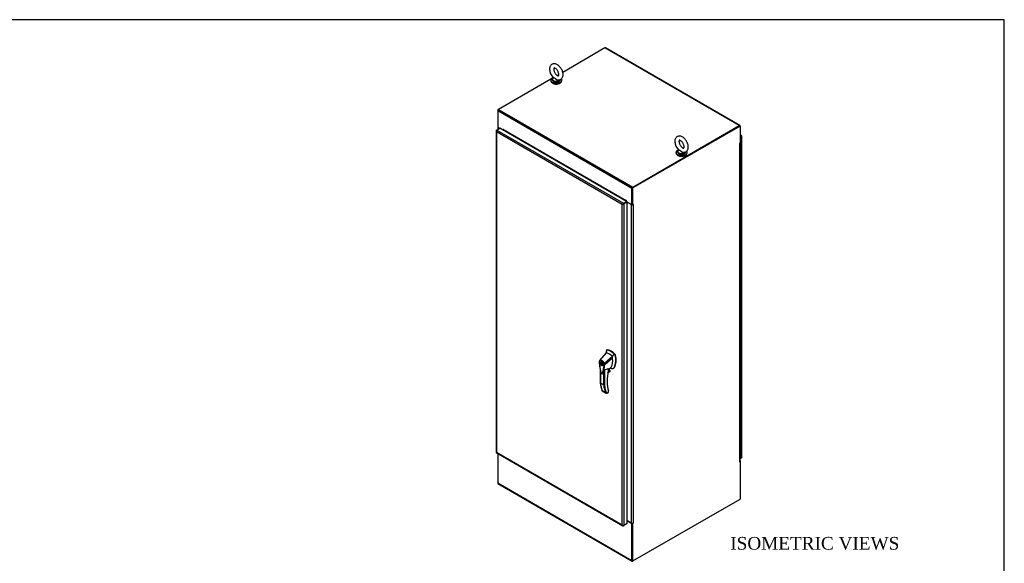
# Model space of a CAD drawing. Header units: inches. Extents: x 1 to 359, y -2 to 239.
# Tile 10 of 10: x 204 to 359, y 153 to 239. Entities that reach past the tile are written whole.
import ezdxf
from ezdxf.enums import TextEntityAlignment as Align

# ---------------------------------------------------------------- set-up
doc = ezdxf.new("R2010")
doc.units = ezdxf.units.IN
doc.header["$MEASUREMENT"] = 0
for name, color, linetype in [('COM54578-60', 7, 'Continuous'), ('COM71109-1', 7, 'Continuous'), ('COM71110-2', 7, 'Continuous'), ('COM71111-4', 7, 'Continuous'), ('COM71112-4', 7, 'Continuous'), ('Default', 7, 'Continuous'), ('HAN13066', 7, 'Continuous'), ('SCS00680', 7, 'Continuous'), ('WAF25362', 7, 'Continuous'), ('WAM254785', 7, 'Continuous')]:
    doc.layers.add(name, color=color, linetype=linetype)
doc.styles.add('SEACAD_Times_New_Roman', font='times.ttf')

# ---------------------------------------------------------------- blocks, each defined once
blk = doc.blocks.new('SE1')
at = {"layer": 'COM54578-60', "color": 7, "linetype": 'Continuous'}
for p, q in [((317.79, 219.27), (317.65, 219.35)), ((317.65, 219.3), (317.68, 219.29)), ((317.67, 219.28), (317.65, 219.27)), ((317.65, 219.23), (317.67, 219.22)), ((317.65, 219.23), (317.65, 219.21)), ((317.65, 219.21), (317.67, 219.2)), ((317.67, 219.2), (317.67, 219.22)), ((317.76, 219.27), (317.74, 219.28)), ((317.74, 219.22), (317.76, 219.23)), ((317.74, 219.22), (317.74, 219.2)), ((317.74, 219.2), (317.76, 219.21)), ((317.76, 219.21), (317.76, 219.23)), ((317.78, 219.23), (317.78, 219.25)), ((317.82, 218.41), (317.82, 219.22)), ((317.82, 217.59), (317.82, 218.41)), ((317.65, 218.34), (317.7, 218.34)), ((317.65, 217.52), (317.7, 217.52)), ((317.7, 217.52), (317.7, 218.34)), ((317.82, 216.78), (317.82, 217.59)), ((317.65, 216.71), (317.7, 216.71)), ((317.65, 215.89), (317.7, 215.89)), ((317.7, 215.89), (317.7, 216.71)), ((317.82, 215.96), (317.82, 216.78)), ((317.82, 215.14), (317.82, 215.96)), ((317.65, 215.07), (317.7, 215.07)), ((317.65, 214.26), (317.7, 214.26)), ((317.7, 214.26), (317.7, 215.07)), ((317.82, 214.33), (317.82, 215.14)), ((317.82, 213.51), (317.82, 214.33)), ((317.65, 213.44), (317.7, 213.44)), ((317.65, 212.63), (317.7, 212.63)), ((317.7, 212.63), (317.7, 213.44)), ((317.82, 212.69), (317.82, 213.51)), ((317.82, 211.88), (317.82, 212.69)), ((317.65, 211.81), (317.7, 211.81)), ((317.65, 210.99), (317.7, 210.99)), ((317.7, 210.99), (317.7, 211.81)), ((317.82, 211.06), (317.82, 211.88)), ((317.82, 210.24), (317.82, 211.06)), ((317.65, 210.18), (317.7, 210.18)), ((317.65, 209.36), (317.7, 209.36)), ((317.7, 209.36), (317.7, 210.18)), ((317.82, 209.43), (317.82, 210.24)), ((317.82, 208.61), (317.82, 209.43)), ((317.65, 208.54), (317.7, 208.54)), ((317.65, 207.73), (317.7, 207.73)), ((317.7, 207.73), (317.7, 208.54)), ((317.82, 207.79), (317.82, 208.61)), ((317.82, 206.98), (317.82, 207.79)), ((317.65, 206.91), (317.7, 206.91)), ((317.65, 206.09), (317.7, 206.09)), ((317.7, 206.09), (317.7, 206.91)), ((317.82, 206.16), (317.82, 206.98)), ((317.82, 205.34), (317.82, 206.16)), ((317.65, 205.28), (317.7, 205.28)), ((317.7, 204.46), (317.7, 205.28)), ((317.82, 204.53), (317.82, 205.34)), ((317.82, 203.71), (317.82, 204.53)), ((317.65, 204.46), (317.7, 204.46)), ((317.65, 203.64), (317.7, 203.64)), ((317.7, 202.83), (317.7, 203.64)), ((317.82, 202.89), (317.82, 203.71)), ((317.65, 202.83), (317.7, 202.83)), ((317.65, 202.01), (317.7, 202.01)), ((317.7, 201.19), (317.7, 202.01)), ((317.82, 202.08), (317.82, 202.9)), ((317.82, 201.26), (317.82, 202.08)), ((317.65, 201.19), (317.7, 201.19)), ((317.65, 200.38), (317.7, 200.38)), ((317.7, 199.56), (317.7, 200.38)), ((317.82, 200.45), (317.82, 201.26)), ((317.82, 199.63), (317.82, 200.45)), ((317.65, 199.56), (317.7, 199.56)), ((317.65, 198.74), (317.7, 198.74)), ((317.7, 197.93), (317.7, 198.74)), ((317.82, 198.81), (317.82, 199.63)), ((317.82, 198), (317.82, 198.81)), ((317.65, 197.93), (317.7, 197.93)), ((317.65, 197.11), (317.7, 197.11)), ((317.7, 196.3), (317.7, 197.11)), ((317.82, 197.18), (317.82, 198)), ((317.82, 196.36), (317.82, 197.18)), ((317.65, 196.3), (317.7, 196.3)), ((317.65, 195.48), (317.7, 195.48)), ((317.7, 194.66), (317.7, 195.48)), ((317.82, 195.55), (317.82, 196.36)), ((317.82, 194.73), (317.82, 195.55)), ((317.65, 194.66), (317.7, 194.66)), ((317.65, 193.85), (317.7, 193.85)), ((317.7, 193.03), (317.7, 193.85)), ((317.82, 193.91), (317.82, 194.73)), ((317.82, 193.1), (317.82, 193.91)), ((317.65, 193.03), (317.7, 193.03)), ((317.65, 192.21), (317.7, 192.21)), ((317.7, 191.4), (317.7, 192.21)), ((317.82, 192.28), (317.82, 193.1)), ((317.82, 191.46), (317.82, 192.28)), ((317.65, 191.4), (317.7, 191.4)), ((317.65, 190.58), (317.7, 190.58)), ((317.7, 189.76), (317.7, 190.58)), ((317.82, 190.65), (317.82, 191.46)), ((317.82, 189.83), (317.82, 190.65)), ((317.65, 189.76), (317.7, 189.76)), ((317.82, 189.01), (317.82, 189.83)), ((317.82, 188.2), (317.82, 189.01)), ((317.65, 188.95), (317.7, 188.95)), ((317.65, 188.13), (317.7, 188.13)), ((317.7, 188.13), (317.7, 188.95)), ((317.82, 187.38), (317.82, 188.2)), ((317.65, 187.31), (317.7, 187.31)), ((317.65, 186.5), (317.7, 186.5)), ((317.7, 186.5), (317.7, 187.31)), ((317.82, 186.56), (317.82, 187.38)), ((317.82, 185.75), (317.82, 186.57)), ((317.65, 185.68), (317.7, 185.68)), ((317.65, 184.86), (317.7, 184.86)), ((317.7, 184.86), (317.7, 185.68)), ((317.82, 184.93), (317.82, 185.75)), ((317.82, 184.12), (317.82, 184.93)), ((317.65, 184.05), (317.7, 184.05)), ((317.65, 183.23), (317.7, 183.23)), ((317.7, 183.23), (317.7, 184.05)), ((317.82, 183.3), (317.82, 184.12)), ((317.82, 182.48), (317.82, 183.3)), ((317.65, 182.41), (317.7, 182.41)), ((317.65, 181.6), (317.7, 181.6)), ((317.7, 181.6), (317.7, 182.41)), ((317.82, 181.67), (317.82, 182.48)), ((317.82, 180.85), (317.82, 181.67)), ((317.65, 180.78), (317.7, 180.78)), ((317.65, 179.97), (317.7, 179.97)), ((317.7, 179.97), (317.7, 180.78)), ((317.82, 180.03), (317.82, 180.85)), ((317.82, 179.22), (317.82, 180.03)), ((317.65, 179.15), (317.7, 179.15)), ((317.65, 178.33), (317.7, 178.33)), ((317.7, 178.33), (317.7, 179.15)), ((317.82, 178.4), (317.82, 179.22)), ((317.82, 177.58), (317.82, 178.4)), ((317.65, 177.52), (317.7, 177.52)), ((317.65, 176.7), (317.7, 176.7)), ((317.7, 176.7), (317.7, 177.52)), ((317.82, 176.77), (317.82, 177.58)), ((317.82, 175.95), (317.82, 176.77)), ((317.65, 175.88), (317.7, 175.88)), ((317.65, 175.07), (317.7, 175.07)), ((317.7, 175.07), (317.7, 175.88)), ((317.82, 175.13), (317.82, 175.95)), ((317.82, 174.32), (317.82, 175.13)), ((317.65, 174.25), (317.7, 174.25)), ((317.7, 173.43), (317.7, 174.25)), ((317.82, 173.5), (317.82, 174.32)), ((317.82, 172.68), (317.82, 173.5)), ((317.65, 173.43), (317.7, 173.43)), ((317.65, 172.62), (317.7, 172.62)), ((317.7, 171.8), (317.7, 172.62)), ((317.82, 171.87), (317.82, 172.68)), ((317.65, 171.8), (317.7, 171.8)), ((317.65, 170.98), (317.7, 170.98)), ((317.7, 170.17), (317.7, 170.98)), ((317.82, 171.05), (317.82, 171.87)), ((317.82, 170.23), (317.82, 171.05)), ((317.65, 170.17), (317.7, 170.17))]:
    blk.add_line(p, q, dxfattribs=at)
for centre, major_axis, start_param, end_param in [((317.71, 219.22), (-0.117, 0), 1.032711, 3.926991), ((317.69, 219.25), (0.05, 0), -3.926991, -3.704553), ((317.69, 219.25), (0.05, 0), 3.704553, 3.926991), ((317.69, 219.23), (0.05, 0), 3.704553, 3.926991), ((317.71, 218.41), (-0.117, 0), 1.032711, 3.141593), ((317.71, 219.22), (-0.055, 0), 0.551314, 2.590278), ((317.71, 219.26), (0.05, 0), 0.785398, 2.356194), ((317.71, 219.24), (-0.05, 0), 0.785398, 2.356194), ((317.71, 219.22), (0.05, 0), 3.926991, 5.497787), ((317.71, 218.41), (-0.117, 0), 1.525279, 3.141593), ((317.73, 219.25), (-0.05, 0), 2.356194, 3.926991), ((317.73, 219.23), (-0.05, 0), 2.356194, 3.141593), ((317.71, 217.59), (-0.117, 0), 1.032711, 3.141593), ((317.71, 217.59), (-0.117, 0), 1.525279, 3.141593), ((317.71, 216.78), (-0.117, 0), 1.032711, 3.141593), ((317.71, 215.96), (-0.117, 0), 1.032711, 3.141593), ((317.71, 216.78), (-0.117, 0), 1.525279, 3.141593), ((317.71, 215.96), (-0.117, 0), 1.525279, 3.141593), ((317.71, 215.14), (-0.117, 0), 1.032711, 3.141593), ((317.71, 214.33), (-0.117, 0), 1.032711, 3.141593), ((317.71, 215.14), (-0.117, 0), 1.525279, 3.141593), ((317.71, 214.33), (-0.117, 0), 1.525279, 3.141593), ((317.71, 213.51), (-0.117, 0), 1.032711, 3.141593), ((317.71, 212.69), (-0.117, 0), 1.032711, 3.141593), ((317.71, 213.51), (-0.117, 0), 1.525279, 3.141593), ((317.71, 212.69), (-0.117, 0), 1.525279, 3.141593), ((317.71, 211.88), (-0.117, 0), 1.032711, 3.141593), ((317.71, 211.06), (-0.117, 0), 1.032711, 3.141593), ((317.71, 211.88), (-0.117, 0), 1.525279, 3.141593), ((317.71, 211.06), (-0.117, 0), 1.525279, 3.141593), ((317.71, 210.24), (-0.117, 0), 1.032711, 3.141593), ((317.71, 209.43), (-0.117, 0), 1.032711, 3.141593), ((317.71, 210.24), (-0.117, 0), 1.525279, 3.141593), ((317.71, 209.43), (-0.117, 0), 1.525279, 3.141593), ((317.71, 208.61), (-0.117, 0), 1.032711, 3.141593), ((317.71, 207.79), (-0.117, 0), 1.032711, 3.141593), ((317.71, 208.61), (-0.117, 0), 1.525279, 3.141593), ((317.71, 207.79), (-0.117, 0), 1.525279, 3.141593), ((317.71, 206.98), (-0.117, 0), 1.032711, 3.141593), ((317.71, 206.16), (-0.117, 0), 1.032711, 3.141593), ((317.71, 206.98), (-0.117, 0), 1.525279, 3.141593), ((317.71, 206.16), (-0.117, 0), 1.525279, 3.141593), ((317.71, 205.34), (-0.117, 0), 1.032711, 3.141593), ((317.71, 204.53), (-0.117, 0), 1.032711, 3.141593), ((317.71, 205.34), (-0.117, 0), 1.525279, 3.141593), ((317.71, 204.53), (-0.117, 0), 1.525279, 3.141593), ((317.71, 203.71), (-0.117, 0), 1.032711, 3.141593), ((317.71, 203.71), (-0.117, 0), 1.525279, 3.141593), ((317.71, 202.9), (-0.117, 0), 1.032711, 3.141593), ((317.71, 202.08), (-0.117, 0), 1.032711, 3.141593), ((317.71, 202.89), (-0.117, 0), 1.525279, 3.141593), ((317.71, 202.08), (-0.117, 0), 1.525279, 3.141593), ((317.71, 201.26), (-0.117, 0), 1.032711, 3.141593), ((317.71, 200.45), (-0.117, 0), 1.032711, 3.141593), ((317.71, 201.26), (-0.117, 0), 1.525279, 3.141593), ((317.71, 200.45), (-0.117, 0), 1.525279, 3.141593), ((317.71, 199.63), (-0.117, 0), 1.032711, 3.141593), ((317.71, 198.81), (-0.117, 0), 1.032711, 3.141593), ((317.71, 199.63), (-0.117, 0), 1.525279, 3.141593), ((317.71, 198.81), (-0.117, 0), 1.525279, 3.141593), ((317.71, 198), (-0.117, 0), 1.032711, 3.141593), ((317.71, 197.18), (-0.117, 0), 1.032711, 3.141593), ((317.71, 198), (-0.117, 0), 1.525279, 3.141593), ((317.71, 197.18), (-0.117, 0), 1.525279, 3.141593), ((317.71, 196.36), (-0.117, 0), 1.032711, 3.141593), ((317.71, 195.55), (-0.117, 0), 1.032711, 3.141593), ((317.71, 196.36), (-0.117, 0), 1.525279, 3.141593), ((317.71, 195.55), (-0.117, 0), 1.525279, 3.141593), ((317.71, 194.73), (-0.117, 0), 1.032711, 3.141593), ((317.71, 193.91), (-0.117, 0), 1.032711, 3.141593), ((317.71, 194.73), (-0.117, 0), 1.525279, 3.141593), ((317.71, 193.91), (-0.117, 0), 1.525279, 3.141593), ((317.71, 193.1), (-0.117, 0), 1.032711, 3.141593), ((317.71, 192.28), (-0.117, 0), 1.032711, 3.141593), ((317.71, 193.1), (-0.117, 0), 1.525279, 3.141593), ((317.71, 192.28), (-0.117, 0), 1.525279, 3.141593), ((317.71, 191.46), (-0.117, 0), 1.032711, 3.141593), ((317.71, 190.65), (-0.117, 0), 1.032711, 3.141593), ((317.71, 191.46), (-0.117, 0), 1.525279, 3.141593), ((317.71, 190.65), (-0.117, 0), 1.525279, 3.141593), ((317.71, 189.83), (-0.117, 0), 1.032711, 3.141593), ((317.71, 189.01), (-0.117, 0), 1.032711, 3.141593), ((317.71, 189.83), (-0.117, 0), 1.525279, 3.141593), ((317.71, 189.01), (-0.117, 0), 1.525279, 3.141593), ((317.71, 188.2), (-0.117, 0), 1.032711, 3.141593), ((317.71, 188.2), (-0.117, 0), 1.525279, 3.141593), ((317.71, 187.38), (-0.117, 0), 1.032711, 3.141593), ((317.71, 186.57), (-0.117, 0), 1.032711, 3.141593), ((317.71, 187.38), (-0.117, 0), 1.525279, 3.141593), ((317.71, 186.56), (-0.117, 0), 1.525279, 3.141593), ((317.71, 185.75), (-0.117, 0), 1.032711, 3.141593), ((317.71, 184.93), (-0.117, 0), 1.032711, 3.141593), ((317.71, 185.75), (-0.117, 0), 1.525279, 3.141593), ((317.71, 184.93), (-0.117, 0), 1.525279, 3.141593), ((317.71, 184.12), (-0.117, 0), 1.032711, 3.141593), ((317.71, 183.3), (-0.117, 0), 1.032711, 3.141593), ((317.71, 184.12), (-0.117, 0), 1.525279, 3.141593), ((317.71, 183.3), (-0.117, 0), 1.525279, 3.141593), ((317.71, 182.48), (-0.117, 0), 1.032711, 3.141593), ((317.71, 181.67), (-0.117, 0), 1.032711, 3.141593), ((317.71, 182.48), (-0.117, 0), 1.525279, 3.141593), ((317.71, 181.67), (-0.117, 0), 1.525279, 3.141593), ((317.71, 180.85), (-0.117, 0), 1.032711, 3.141593), ((317.71, 180.03), (-0.117, 0), 1.032711, 3.141593), ((317.71, 180.85), (-0.117, 0), 1.525279, 3.141593), ((317.71, 180.03), (-0.117, 0), 1.525279, 3.141593), ((317.71, 179.22), (-0.117, 0), 1.032711, 3.141593), ((317.71, 178.4), (-0.117, 0), 1.032711, 3.141593), ((317.71, 179.22), (-0.117, 0), 1.525279, 3.141593), ((317.71, 178.4), (-0.117, 0), 1.525279, 3.141593), ((317.71, 177.58), (-0.117, 0), 1.032711, 3.141593), ((317.71, 176.77), (-0.117, 0), 1.032711, 3.141593), ((317.71, 177.58), (-0.117, 0), 1.525279, 3.141593), ((317.71, 176.77), (-0.117, 0), 1.525279, 3.141593), ((317.71, 175.95), (-0.117, 0), 1.032711, 3.141593), ((317.71, 175.13), (-0.117, 0), 1.032711, 3.141593), ((317.71, 175.95), (-0.117, 0), 1.525279, 3.141593), ((317.71, 175.13), (-0.117, 0), 1.525279, 3.141593), ((317.71, 174.32), (-0.117, 0), 1.032711, 3.141593), ((317.71, 173.5), (-0.117, 0), 1.032711, 3.141593), ((317.71, 174.32), (-0.117, 0), 1.525279, 3.141593), ((317.71, 173.5), (-0.117, 0), 1.525279, 3.141593), ((317.71, 172.68), (-0.117, 0), 1.032711, 3.141593), ((317.71, 172.68), (-0.117, 0), 1.525279, 3.141593), ((317.71, 171.87), (-0.117, 0), 1.032711, 3.141593), ((317.71, 171.05), (-0.117, 0), 1.032711, 3.141593), ((317.71, 171.87), (-0.117, 0), 1.525279, 3.141593), ((317.71, 171.05), (-0.117, 0), 1.525279, 3.141593), ((317.71, 170.23), (-0.117, 0), 1.525279, 3.141593)]:
    blk.add_ellipse(centre, major_axis=major_axis, ratio=0.57735, start_param=start_param, end_param=end_param, dxfattribs=at)
at = {"layer": 'COM71109-1', "color": 7, "linetype": 'Continuous'}
for p, q in [((279.52, 224.67), (279.66, 224.75)), ((279.56, 224.65), (279.52, 224.67)), ((279.52, 224.67), (279.52, 224.52)), ((279.54, 221.93), (279.54, 221.59)), ((279.59, 221.88), (279.59, 221.63)), ((279.81, 221.75), (279.59, 221.88)), ((317.59, 222.18), (300.71, 212.44)), ((317.66, 222.14), (300.78, 212.4)), ((317.59, 222.18), (317.66, 222.14)), ((317.66, 222.14), (317.66, 219.49)), ((317.55, 219.41), (317.56, 219.41)), ((317.56, 219.43), (317.66, 219.49)), ((317.59, 219.43), (317.56, 219.41)), ((317.59, 169.37), (317.59, 219.43)), ((317.65, 169.45), (317.65, 219.48)), ((300.71, 209.78), (300.71, 212.44)), ((300.71, 212.44), (300.78, 212.4)), ((300.78, 209.75), (300.78, 212.4)), ((300.58, 209.76), (299.88, 210.17)), ((299.88, 160.11), (299.88, 210.17)), ((300.58, 159.7), (300.58, 209.76)), ((300.78, 209.75), (300.71, 209.78)), ((300.88, 209.8), (300.78, 209.75)), ((300.85, 209.76), (300.88, 209.78)), ((300.85, 209.76), (300.85, 159.7)), ((300.86, 209.79), (300.88, 209.78)), ((317.55, 169.33), (317.56, 169.32)), ((317.56, 169.32), (317.66, 169.38)), ((317.59, 169.37), (317.56, 169.35)), ((317.66, 169.38), (317.63, 169.4)), ((317.66, 169.38), (317.66, 163.46)), ((300.78, 153.72), (317.66, 163.46)), ((299.88, 160.11), (300.58, 159.7)), ((300.71, 153.76), (300.71, 159.67)), ((300.73, 159.67), (300.78, 159.64)), ((300.88, 159.7), (300.78, 159.64)), ((300.78, 153.72), (300.78, 159.64)), ((300.85, 159.7), (300.88, 159.72)), ((300.86, 159.71), (300.88, 159.7)), ((300.78, 153.72), (300.71, 153.76))]:
    blk.add_line(p, q, dxfattribs=at)
for centre, major_axis, start_param, end_param in [((279.73, 221.95), (0.19, 0), 3.357369, 3.926991), ((317.56, 219.42), (0.0075, 0.013), 0.785398, 3.926991), ((317.46, 219.5), (-0.19, 0), 2.356194, 2.925816), ((299.81, 210.13), (0.095, 0), 0.785398, 0.806235), ((300.71, 209.84), (-0.19, 0), 0.785398, 2.356194), ((300.71, 209.84), (-0.095, 0), 1.538919, 1.602674), ((300.88, 209.79), (-0.0075, -0.013), 0.785398, 3.926991), ((317.56, 169.34), (0.0075, 0.013), 0.785398, 3.926991), ((317.46, 169.45), (-0.19, 0), 2.356194, 3.141593), ((299.81, 160.07), (-0.095, 0), 3.926991, 3.947828), ((300.71, 159.78), (0.19, 0), 3.926991, 5.497787), ((300.88, 159.71), (-0.0075, -0.013), 0.785398, 3.926991)]:
    blk.add_ellipse(centre, major_axis=major_axis, ratio=0.57735, start_param=start_param, end_param=end_param, dxfattribs=at)
at = {"layer": 'COM71110-2', "color": 7, "linetype": 'Continuous'}
for p, q in [((296.4, 234.42), (289.76, 230.58)), ((317.52, 222.22), (296.4, 234.42)), ((317.62, 222.23), (296.5, 234.43)), ((287.9, 229.51), (279.66, 224.75)), ((289.14, 230.22), (288.92, 230.1)), ((279.66, 224.75), (300.78, 212.55)), ((300.65, 212.32), (279.52, 224.52)), ((279.52, 224.52), (279.52, 221.94)), ((279.83, 221.76), (279.52, 221.94)), ((280.41, 221.6), (280.42, 221.61)), ((280.41, 221.6), (280.41, 221.48)), ((280.43, 221.55), (280.43, 221.59)), ((299.74, 210.4), (280.43, 221.55)), ((300.78, 212.55), (317.52, 222.22)), ((300.78, 212.48), (317.52, 222.14)), ((300.65, 209.75), (300.65, 212.32)), ((300.71, 209.78), (300.71, 212.36)), ((299.74, 210.44), (299.75, 210.44)), ((299.74, 210.4), (299.74, 210.44)), ((299.76, 210.43), (299.76, 210.31)), ((300.65, 209.75), (299.81, 210.23)), ((300.71, 209.78), (300.65, 209.75))]:
    blk.add_line(p, q, dxfattribs=at)
for centre, major_axis, start_param, end_param in [((296.4, 234.26), (-0.095, -0.165), 3.141593, 3.926991), ((279.66, 224.59), (0.095, 0.165), 0.785398, 2.356194), ((280.42, 221.59), (0.0075, -0.013), 0.785398, 3.926991), ((280.36, 221.51), (0.0475, 0.0823), 4.719832, 5.497787), ((317.52, 222.07), (-0.095, -0.165), 2.356194, 3.926991), ((300.78, 212.4), (-0.095, -0.165), 3.926991, 5.497787), ((299.67, 210.36), (-0.0475, -0.0823), 1.57824, 2.356194), ((299.75, 210.43), (0.0075, -0.013), 0.785398, 3.926991)]:
    blk.add_ellipse(centre, major_axis=major_axis, ratio=0.57735, start_param=start_param, end_param=end_param, dxfattribs=at)
at = {"layer": 'COM71111-4', "color": 7, "linetype": 'Continuous'}
for p, q in [((279.52, 170.65), (279.52, 165.99)), ((317.66, 169.46), (317.65, 169.47)), ((317.66, 169.46), (317.65, 169.45)), ((317.66, 169.46), (317.66, 169.38)), ((279.52, 165.99), (300.65, 153.8)), ((279.56, 165.9), (300.69, 153.71)), ((299.87, 160.08), (300.65, 159.64)), ((300.7, 159.67), (300.65, 159.64)), ((300.65, 153.8), (300.65, 159.64)), ((300.71, 153.83), (300.71, 159.67))]:
    blk.add_line(p, q, dxfattribs=at)
for centre, end_param in [((279.66, 166.07), 3.141593), ((300.78, 153.87), 3.926991)]:
    blk.add_ellipse(centre, major_axis=(0.095, 0.165), ratio=0.57735, start_param=2.356194, end_param=end_param, dxfattribs=at)
at = {"layer": 'COM71112-4', "color": 7, "linetype": 'Continuous'}
for p, q in [((279.33, 221.47), (279.39, 221.51)), ((279.39, 221.51), (279.88, 221.79)), ((279.39, 221.51), (299.32, 210)), ((299.81, 210.28), (279.88, 221.79)), ((279.3, 221.4), (279.27, 221.4)), ((279.27, 221.39), (279.27, 170.82)), ((299.12, 209.81), (279.33, 221.24)), ((279.33, 221.24), (279.33, 221.24)), ((279.33, 221.24), (279.33, 170.82)), ((279.33, 221.24), (279.33, 221.24)), ((279.33, 221.24), (279.33, 221.24)), ((279.33, 221.24), (279.33, 221.24)), ((279.33, 221.24), (279.33, 221.24)), ((317.89, 220.62), (317.66, 220.76)), ((317.79, 220.61), (317.66, 220.69)), ((317.79, 220.61), (317.66, 220.54)), ((317.79, 220.54), (317.66, 220.46)), ((317.79, 220.54), (317.66, 220.46)), ((317.86, 220.5), (317.66, 220.38)), ((317.79, 220.54), (317.86, 220.58)), ((317.86, 220.57), (317.79, 220.54)), ((317.79, 220.54), (317.86, 220.57)), ((317.79, 220.54), (317.79, 220.54)), ((317.79, 220.54), (317.79, 220.54)), ((317.79, 220.54), (317.79, 220.54)), ((317.79, 220.54), (317.79, 220.54)), ((317.79, 220.54), (317.79, 220.54)), ((317.79, 220.54), (317.79, 220.54)), ((317.86, 220.57), (317.88, 220.62)), ((317.86, 220.58), (317.86, 220.58)), ((317.86, 220.58), (317.86, 220.58)), ((317.86, 220.57), (317.91, 220.57)), ((317.86, 169.93), (317.86, 220.5)), ((317.91, 170.01), (317.91, 220.58)), ((299.12, 209.81), (299.26, 209.89)), ((299.13, 209.82), (299.12, 209.81)), ((299.12, 209.81), (299.12, 209.81)), ((299.12, 209.81), (299.12, 209.81)), ((299.12, 159.4), (299.12, 209.81)), ((299.12, 209.81), (299.12, 209.81)), ((299.12, 209.81), (299.12, 209.81)), ((299.26, 209.89), (299.14, 209.82)), ((299.26, 209.89), (299.23, 209.91)), ((299.32, 209.93), (299.26, 209.89)), ((299.26, 209.89), (299.32, 209.93)), ((299.26, 209.89), (299.26, 209.86)), ((299.32, 210), (299.81, 210.28)), ((299.32, 209.93), (299.81, 210.21)), ((299.81, 210.21), (299.32, 209.93)), ((299.32, 209.93), (299.32, 209.93)), ((299.32, 209.93), (299.32, 209.93)), ((299.32, 209.93), (299.32, 209.93)), ((299.32, 209.93), (299.32, 209.93)), ((299.87, 210.17), (299.39, 209.89)), ((299.39, 209.89), (299.39, 159.32)), ((299.81, 210.28), (299.81, 210.21)), ((299.87, 210.17), (299.81, 210.21)), ((299.87, 159.6), (299.87, 210.17)), ((279.3, 170.78), (299.23, 159.27)), ((279.33, 170.82), (279.33, 170.82)), ((279.33, 170.82), (299.12, 159.4)), ((279.33, 170.82), (279.33, 170.82)), ((279.33, 170.82), (279.33, 170.82)), ((279.33, 170.82), (279.33, 170.82)), ((317.86, 169.93), (317.65, 169.81)), ((299.87, 159.6), (299.39, 159.32)), ((299.12, 159.4), (299.12, 159.4)), ((299.12, 159.4), (299.12, 159.4)), ((299.12, 159.4), (299.12, 159.4)), ((299.12, 159.4), (299.12, 159.4)), ((299.12, 159.4), (299.12, 159.4)), ((299.24, 159.3), (299.23, 159.27)), ((299.39, 159.32), (299.32, 159.28))]:
    blk.add_line(p, q, dxfattribs=at)
for centre, radius, start, end in [((279.52, 221.4), 0.249, 179.8636, 218.9507), ((279.7, 221.38), 0.398, 175.5982, 201.1398), ((299.47, 209.53), 0.441, 122.3292, 141.2573), ((299.05, 210.25), 0.441, 278.7427, 297.6708), ((299.43, 159.65), 0.398, 218.8602, 244.4018), ((299.35, 159.48), 0.249, 201.0493, 240.1364)]:
    blk.add_arc(centre, radius, start, end, dxfattribs=at)
for centre, major_axis, start_param, end_param in [((279.39, 221.36), (0.095, 0.165), 0.785398, 1.550411), ((279.46, 221.39), (-0.19, 0), 5.497787, 6.2628), ((317.79, 220.46), (0.095, 0.165), 0.020385, 0.785398), ((317.72, 220.58), (0.19, 0), 5.497787, 6.2628), ((299.32, 209.85), (0.095, 0.165), 0.785398, 1.550411), ((299.26, 209.97), (0.19, 0), 4.732774, 5.497787), ((317.72, 170.01), (0.19, 0), 5.497787, 6.2628), ((299.32, 159.43), (-0.095, -0.165), 0.020385, 0.785398), ((299.26, 159.4), (0.19, 0), 4.732774, 5.497787)]:
    blk.add_ellipse(centre, major_axis=major_axis, ratio=0.57735, start_param=start_param, end_param=end_param, dxfattribs=at)
for points in [[(317.88, 220.62), (317.89, 220.62), (317.89, 220.62), (317.88, 220.6), (317.87, 220.59), (317.86, 220.58)], [(317.91, 220.57), (317.92, 220.58), (317.91, 220.58), (317.89, 220.58), (317.88, 220.58), (317.86, 220.58)], [(279.27, 170.83), (279.27, 170.83), (279.27, 170.82), (279.29, 170.82), (279.31, 170.82), (279.33, 170.82)], [(279.3, 170.78), (279.3, 170.78), (279.3, 170.78), (279.31, 170.8), (279.31, 170.81), (279.33, 170.82)]]:
    blk.add_open_spline(points, degree=3, knots=[0, 0, 0, 0, 0.5, 0.5, 1, 1, 1, 1], dxfattribs=at)
at = {"layer": 'HAN13066', "color": 7, "linetype": 'Continuous'}
for p, q in [((296.57, 186.49), (295.56, 185.26)), ((297.57, 185.91), (296.3, 184.77)), ((296.62, 186.83), (296.57, 186.49)), ((296.63, 186.88), (296.62, 186.83)), ((296.71, 186.94), (296.65, 186.91)), ((296.68, 186.92), (296.74, 186.95)), ((297.96, 186.18), (297.83, 186.3)), ((297.96, 186.18), (298.01, 186.21)), ((298.01, 186.08), (298.07, 186.11)), ((295.48, 185.01), (295.48, 185)), ((295.48, 185), (295.49, 184.93)), ((295.56, 185.26), (295.54, 185.23)), ((295.82, 185.06), (295.73, 185.01)), ((295.91, 184.91), (295.85, 184.95)), ((295.85, 184.95), (295.85, 184.84)), ((295.85, 184.84), (295.91, 184.87)), ((295.94, 184.74), (295.85, 184.69)), ((295.94, 184.71), (295.85, 184.66)), ((295.85, 184.69), (295.85, 184.66)), ((295.85, 184.66), (295.91, 184.63)), ((295.91, 184.8), (295.91, 184.91)), ((295.91, 184.66), (295.94, 184.67)), ((295.91, 184.63), (295.91, 184.66)), ((295.94, 184.74), (295.94, 184.71)), ((295.94, 184.71), (295.95, 184.71)), ((296.03, 184.49), (296.12, 184.54)), ((296.35, 184.54), (296.35, 184.54)), ((295.65, 183.81), (295.65, 181.71)), ((295.68, 183.69), (295.68, 181.68)), ((296.2, 181.38), (296.2, 183.56)), ((296.32, 183.81), (296.32, 181.38)), ((296.8, 183.31), (297.17, 183.53)), ((296.81, 183.43), (297.21, 183.66)), ((296.81, 183.33), (297.2, 183.56)), ((297.23, 183.62), (296.82, 183.39)), ((296.97, 183.65), (296.97, 183.99)), ((296.98, 183.89), (297.36, 184.16)), ((296.98, 183.67), (296.98, 183.97)), ((297.09, 183.73), (297.09, 183.97)), ((297.21, 183.66), (297.09, 183.73)), ((297.73, 184.03), (297.79, 184.06)), ((297.84, 184.14), (297.9, 184.18)), ((296.2, 181.38), (295.68, 181.68)), ((295.94, 180.56), (296.46, 180.26)), ((295.97, 180.48), (296.6, 180.12)), ((296.66, 180.1), (296.95, 180.27)), ((296.73, 180.11), (296.94, 180.23)), ((296.96, 180.51), (296.95, 180.53)), ((296.95, 180.27), (296.95, 180.47)), ((296.97, 180.29), (296.97, 180.45))]:
    blk.add_line(p, q, dxfattribs=at)
for centre, radius, start, end in [((282.02, 188.18), 14.64, 353.3389, 353.6709), ((296.68, 186.87), 0.0478, 80.5716, 170.0937), ((295.11, 185.36), 2.99, 336.0649, 13.9955), ((297.81, 186.04), 0.21, 12.1242, 44.3115), ((295.83, 185.05), 0.337, 153.4541, 184.2061), ((295.81, 185), 0.32, 141.112, 182.475), ((295.83, 185.05), 0.337, 141.5522, 146.8582), ((291.38, 184.9), 4.98, 340.5654, 355.8254), ((296.22, 184.94), 0.181, 272.9811, 295.5392), ((295.56, 184.53), 0.708, 1.4293, 19.0682), ((296.31, 184.62), 0.0931, 241.1724, 292.5455), ((295.59, 184.5), 0.755, 2.9815, 21.3214), ((296.06, 186.05), 2.25, 276.8327, 293.9054), ((296.92, 183.67), 0.06, 346.4629, 0), ((297.11, 183.63), 0.119, 301.763, 322.5007), ((297.19, 183.63), 0.0385, 352.4842, 59.4722), ((295.97, 180.94), 3.42, 65.1777, 67.578), ((300.21, 182.2), 4.59, 186.0381, 201.6336), ((296.26, 181.5), 0.133, 243.41, 300.7988), ((296.77, 180.44), 0.36, 210.4521, 251.4662), ((296.51, 180.16), 0.158, 335.6435, 336.4006), ((296.91, 180.29), 0.06, 300, 360)]:
    blk.add_arc(centre, radius, start, end, dxfattribs=at)
for centre, major_axis, ratio, start_param, end_param in [((299.18, 184.66), (-1.86, 3.22), 0.57735, 0.554197, 0.65864), ((297.07, 184.42), (-1.14, 1.98), 0.57735, -0.49151, -0.47064), ((297.07, 184.42), (-1.14, 1.98), 0.57735, -0.533193, -0.49151), ((297.07, 184.42), (-1.14, 1.98), 0.57735, 5.183029, 5.749992), ((297.32, 184.57), (-1.29, 2.24), 0.57735, 5.216072, 5.852948), ((296.77, 186.83), (0.062, -0.108), 0.57735, 2.711356, 3.141593), ((297.38, 184.6), (-1.29, 2.24), 0.57735, 5.142626, 5.852948), ((295.21, 186.66), (1.71, -2.96), 0.57735, 0.961917, 1.005578), ((295.52, 186.84), (1.86, -3.22), 0.57735, 0.347274, 1.032882), ((297.98, 186.14), (0.063, -0.108), 0.57735, 1.032882, 2.001033), ((295.97, 184.8), (0.175, -0.303), 0.57735, 3.396895, 3.682808), ((295.88, 184.75), (0.05, -0.0866), 0.57735, 2.809011, 5.044971), ((295.97, 184.8), (0.05, -0.0866), 0.57735, 3.474174, 5.044971), ((295.88, 184.75), (-0.05, 0.0866), 0.57735, 2.809011, 5.044971), ((295.97, 184.8), (0.175, -0.303), 0.57735, 5.74197, 6.027883), ((295.21, 186.66), (1.71, -2.96), 0.57735, 0.347274, 0.9125), ((295.21, 186.66), (1.71, -2.96), 0.57735, 0.934083, 0.961917), ((295.21, 186.66), (1.71, -2.96), 0.57735, 0.9125, 0.934083), ((301.32, 184.54), (-3.24, -5.61), 0.57735, 5.185461, 5.789601), ((296.92, 183.67), (-0.06, 0), 0.57735, 2.356194, 3.141593), ((296.92, 183.67), (-0.0583, 0.014), 0.372014, 2.470308, 3.141593), ((296.92, 183.79), (-0.101, -0.175), 0.57735, 1.252561, 2.850817), ((296.91, 183.79), (-0.094, -0.162), 0.57735, 1.387509, 2.781037), ((297.15, 183.6), (-0.062, -0.108), 0.57735, 1.492881, 2.113829), ((297.11, 184.54), (-0.225, 0.39), 0.57735, 3.223913, 3.488867), ((297.36, 184.68), (0.375, -0.65), 0.57735, -0.71714, -0.516378), ((297.36, 184.68), (-0.375, 0.65), 0.57735, 2.625215, 3.488867), ((297.42, 184.71), (-0.375, 0.65), 0.57735, 3.141593, 3.488867), ((300.87, 185.44), (-3.7, -6.41), 0.57735, -0.658671, -0.441314), ((301.39, 185.14), (-3.7, -6.41), 0.57735, -0.658671, -0.441314), ((301.45, 185.1), (-3.65, -6.33), 0.57735, 5.625294, 5.881649), ((301.32, 184.54), (-3.24, -5.61), 0.57735, -0.493584, -0.488515), ((296.88, 180.3), (-0.0623, 0.0676), 0.368973, 3.059018, 3.844416), ((296.9, 180.49), (-0.0573, -0.0179), 0.720992, 2.15675, 3.142932), ((296.88, 180.3), (-0.0897, 0.0201), 0.368973, 2.438769, 3.224167)]:
    blk.add_ellipse(centre, major_axis=major_axis, ratio=ratio, start_param=start_param, end_param=end_param, dxfattribs=at)
for major_axis in [(0.175, -0.303), (0.15, -0.26)]:
    blk.add_ellipse((295.88, 184.75), major_axis=major_axis, ratio=0.57735, dxfattribs=at)
for points in [[(297.83, 186.3), (297.74, 186.17), (297.66, 186.04), (297.57, 185.91)], [(297.61, 185.63), (297.19, 185.27), (296.77, 184.9), (296.35, 184.54)], [(296.08, 183.24), (296.07, 183.23), (296.06, 183.22), (296.05, 183.21)]]:
    blk.add_open_spline(points, degree=3, dxfattribs=at)
for points, knots in [([(295.49, 185.03), (295.49, 185.03), (295.48, 185.02), (295.48, 185.01), (295.48, 185.01), (295.48, 185), (295.48, 185), (295.48, 185), (295.48, 185), (295.48, 184.99), (295.49, 184.99), (295.49, 184.99), (295.49, 184.99), (295.49, 184.99)], [0, 0, 0, 0, 0.25, 0.25, 0.5, 0.5, 0.625, 0.625, 0.75, 0.75, 0.875, 0.875, 1, 1, 1, 1]), ([(295.49, 184.99), (295.52, 184.7), (295.55, 184.41), (295.63, 183.96), (295.66, 183.81), (295.72, 183.58), (295.74, 183.51), (295.76, 183.41), (295.77, 183.39), (295.78, 183.35), (295.79, 183.33), (295.82, 183.28), (295.85, 183.25), (295.91, 183.22), (295.94, 183.21), (295.98, 183.23), (295.98, 183.24), (296, 183.26), (296, 183.28), (296.03, 183.34), (296.05, 183.4), (296.1, 183.56), (296.13, 183.68), (296.21, 184.03), (296.25, 184.28), (296.27, 184.54)], [0, 0, 0, 0, 0.25, 0.25, 0.375, 0.375, 0.4375, 0.4375, 0.453125, 0.453125, 0.46875, 0.46875, 0.5, 0.5, 0.53125, 0.53125, 0.546875, 0.546875, 0.5625, 0.5625, 0.625, 0.625, 0.75, 0.75, 1, 1, 1, 1]), ([(295.49, 184.93), (295.49, 184.89), (295.5, 184.71), (295.55, 184.33), (295.63, 183.92), (295.69, 183.62), (295.73, 183.46), (295.76, 183.37), (295.81, 183.28), (295.87, 183.22), (295.94, 183.19), (296, 183.18), (296.04, 183.19), (296.05, 183.21), (296.05, 183.21)], [0, 0, 0, 0, 0.062101, 0.313097, 0.571535, 0.707333, 0.765827, 0.813091, 0.852197, 0.892712, 0.935534, 0.967474, 0.996248, 1, 1, 1, 1]), ([(295.56, 185.26), (295.56, 185.26), (295.55, 185.25), (295.55, 185.22), (295.56, 185.21), (295.57, 185.2)], [0, 0, 0, 0, 0.5, 0.5, 1, 1, 1, 1]), ([(295.56, 185.26), (295.58, 185.29), (295.61, 185.3), (295.67, 185.32), (295.7, 185.33), (295.77, 185.32), (295.8, 185.31), (295.87, 185.29), (295.91, 185.27), (295.98, 185.22), (296.02, 185.19), (296.09, 185.12), (296.12, 185.08), (296.18, 185), (296.21, 184.96), (296.26, 184.87), (296.28, 184.82), (296.3, 184.77)], [0, 0, 0, 0, 0.125, 0.125, 0.25, 0.25, 0.375, 0.375, 0.5, 0.5, 0.625, 0.625, 0.75, 0.75, 0.875, 0.875, 1, 1, 1, 1]), ([(296.23, 184.76), (296.21, 184.8), (296.19, 184.84), (296.17, 184.89), (296.16, 184.9), (296.15, 184.92), (296.14, 184.93), (296.12, 184.96), (296.11, 184.98), (296.08, 185.02), (296.07, 185.04), (296.05, 185.06), (296.04, 185.07), (296.02, 185.09), (296.02, 185.09), (295.98, 185.13), (295.94, 185.16), (295.88, 185.2), (295.85, 185.22), (295.8, 185.23), (295.8, 185.24), (295.78, 185.24), (295.77, 185.24), (295.75, 185.25), (295.73, 185.25), (295.7, 185.25), (295.69, 185.25), (295.66, 185.25), (295.65, 185.25), (295.61, 185.23), (295.59, 185.22), (295.57, 185.2)], [0, 0, 0, 0, 0.125, 0.125, 0.15625, 0.15625, 0.1875, 0.1875, 0.25, 0.25, 0.3125, 0.3125, 0.34375, 0.34375, 0.375, 0.375, 0.5, 0.5, 0.625, 0.625, 0.65625, 0.65625, 0.6875, 0.6875, 0.75, 0.75, 0.8125, 0.8125, 0.875, 0.875, 1, 1, 1, 1]), ([(296.2, 183.56), (296.18, 183.49), (296.15, 183.42), (296.12, 183.32), (296.11, 183.29), (296.09, 183.24), (296.08, 183.23), (296.06, 183.22)], [0, 0, 0, 0, 0.2045748, 0.2045748, 0.3106572, 0.3106572, 0.3644617, 0.3644617, 0.3644617, 0.3644617]), ([(296.2, 183.56), (296.21, 183.6), (296.22, 183.64), (296.25, 183.71), (296.26, 183.73), (296.28, 183.76), (296.28, 183.78), (296.3, 183.79), (296.3, 183.8), (296.31, 183.81), (296.32, 183.81), (296.32, 183.81)], [0, 0, 0, 0, 0.5, 0.5, 0.75, 0.75, 0.875, 0.875, 0.9375, 0.9375, 1, 1, 1, 1]), ([(296.97, 183.99), (296.97, 183.99), (296.97, 183.99), (296.98, 183.99), (296.98, 183.99), (296.98, 183.99), (296.98, 183.99), (296.98, 183.98), (296.98, 183.98), (296.98, 183.97), (296.98, 183.97), (296.98, 183.97)], [0, 0, 0, 0, 0.0625, 0.0625, 0.125, 0.125, 0.25, 0.25, 0.375, 0.375, 0.3976584, 0.3976584, 0.3976584, 0.3976584]), ([(295.68, 181.68), (295.68, 181.68), (295.67, 181.68), (295.67, 181.69), (295.66, 181.69), (295.66, 181.7), (295.66, 181.7), (295.65, 181.71), (295.65, 181.71), (295.65, 181.71)], [0, 0, 0, 0, 0.125, 0.125, 0.25, 0.25, 0.375, 0.375, 0.4994523, 0.4994523, 0.4994523, 0.4994523]), ([(295.97, 180.48), (295.97, 180.49), (295.97, 180.49), (295.96, 180.49), (295.96, 180.5), (295.95, 180.51), (295.95, 180.51), (295.94, 180.53), (295.94, 180.53), (295.94, 180.54), (295.94, 180.55), (295.94, 180.56)], [0.2815674, 0.2815674, 0.2815674, 0.2815674, 0.375, 0.375, 0.5, 0.5, 0.75, 0.75, 0.875, 0.875, 1, 1, 1, 1]), ([(296.66, 180.1), (296.67, 180.1), (296.68, 180.1), (296.7, 180.1), (296.71, 180.1), (296.72, 180.11), (296.72, 180.11), (296.73, 180.11)], [0, 0, 0, 0, 0.25, 0.25, 0.375, 0.375, 0.4533737, 0.4533737, 0.4533737, 0.4533737]), ([(296.97, 180.45), (296.97, 180.45), (296.97, 180.45), (296.97, 180.45), (296.97, 180.45), (296.96, 180.46), (296.95, 180.46), (296.95, 180.47)], [0.4406417, 0.4406417, 0.4406417, 0.4406417, 0.5, 0.5, 0.75, 0.75, 1, 1, 1, 1]), ([(296.97, 180.45), (296.97, 180.45), (296.97, 180.45), (296.97, 180.47), (296.96, 180.49), (296.96, 180.51)], [0, 0, 0, 0, 0.010769, 0.221303, 1, 1, 1, 1])]:
    blk.add_open_spline(points, degree=3, knots=knots, dxfattribs=at)
at = {"layer": 'SCS00680', "color": 7, "linetype": 'Continuous'}
for p, q in [((288.11, 229.51), (288.11, 229.41)), ((288.27, 229.77), (288.24, 229.75)), ((289.36, 229.41), (289.36, 229.45)), ((289.14, 229.12), (289.17, 229.13)), ((289.17, 229.13), (289.23, 229.17)), ((307.82, 218.13), (307.82, 218.04)), ((307.97, 218.39), (307.95, 218.37)), ((308.85, 217.74), (308.88, 217.75)), ((308.88, 217.75), (308.93, 217.79)), ((309.07, 218.04), (309.07, 218.07))]:
    blk.add_line(p, q, dxfattribs=at)
for centre, radius, start, end in [((289.61, 231.17), 1.94, 182.4326, 226.3364), ((288.71, 229.83), 0.803, 235.9813, 270.2063), ((288.75, 229.89), 0.862, 267.0934, 296.9138), ((309.32, 219.79), 1.94, 182.4326, 226.3364), ((308.41, 218.45), 0.803, 235.9813, 270.2063), ((308.46, 218.51), 0.862, 267.0934, 296.9138)]:
    blk.add_arc(centre, radius, start, end, dxfattribs=at)
for centre, major_axis, start_param, end_param in [((288.74, 229.54), (0.611, 0), 2.514731, 5.968997), ((288.74, 229.51), (-0.625, 0), 0, 2.936042), ((288.74, 229.41), (-0.625, 0), 0, 0.659425), ((288.74, 229.41), (-0.625, 0), 2.496993, 3.141593), ((288.74, 229.41), (-0.625, 0), 0.659425, 2.496993), ((308.45, 218.17), (0.611, 0), 2.514731, 5.968997), ((308.45, 218.13), (-0.625, 0), 0, 2.936042), ((308.45, 218.04), (-0.625, 0), 0, 0.659425), ((308.45, 218.04), (-0.625, 0), 0.659425, 2.496993), ((308.45, 218.04), (-0.625, 0), 2.496993, 3.141593)]:
    blk.add_ellipse(centre, major_axis=major_axis, ratio=0.57735, start_param=start_param, end_param=end_param, dxfattribs=at)
for points, knots in [([(288.99, 229.39), (288.99, 229.39), (289.05, 229.38), (289.18, 229.39), (289.36, 229.44), (289.51, 229.53), (289.64, 229.66), (289.73, 229.83), (289.79, 230.01), (289.81, 230.22), (289.79, 230.45), (289.74, 230.69), (289.65, 230.93), (289.53, 231.16), (289.38, 231.38), (289.21, 231.57), (289.02, 231.73), (288.82, 231.85), (288.62, 231.92), (288.43, 231.95), (288.25, 231.93), (288.08, 231.87), (287.93, 231.77), (287.81, 231.62), (287.73, 231.46), (287.68, 231.27), (287.68, 231.15), (287.67, 231.09)], [0, 0, 0, 0, 0.0026, 0.041539, 0.079174, 0.119342, 0.158291, 0.197195, 0.237602, 0.280341, 0.325087, 0.370659, 0.416129, 0.461452, 0.506832, 0.552499, 0.598741, 0.645835, 0.688513, 0.728986, 0.767479, 0.804944, 0.844674, 0.88345, 0.922593, 0.963524, 1, 1, 1, 1]), ([(288.34, 231.09), (288.34, 231.11), (288.34, 231.16), (288.36, 231.23), (288.38, 231.27), (288.39, 231.27), (288.39, 231.28), (288.44, 231.28), (288.53, 231.25), (288.64, 231.18), (288.76, 231.08), (288.87, 230.95), (288.98, 230.79), (289.06, 230.62), (289.11, 230.45), (289.14, 230.3), (289.14, 230.18), (289.12, 230.09), (289.1, 230.06), (289.09, 230.05), (289.09, 230.05), (289.04, 230.05), (288.95, 230.08), (288.84, 230.14), (288.72, 230.24), (288.61, 230.38), (288.5, 230.53), (288.42, 230.7), (288.36, 230.87), (288.34, 231), (288.34, 231.06), (288.34, 231.09)], [0, 0, 0, 0, 0.017895, 0.051595, 0.085813, 0.122687, 0.166296, 0.199463, 0.234678, 0.268845, 0.303473, 0.33897, 0.375123, 0.41154, 0.447729, 0.48323, 0.51779, 0.551611, 0.585832, 0.622715, 0.666266, 0.699433, 0.734647, 0.768814, 0.803441, 0.838939, 0.875092, 0.91151, 0.947698, 0.983198, 1, 1, 1, 1]), ([(289.14, 229.39), (289.14, 229.39), (289.14, 229.39), (289.09, 229.36), (289.04, 229.35), (288.91, 229.36), (288.85, 229.39), (288.77, 229.44), (288.74, 229.46), (288.69, 229.5), (288.67, 229.52), (288.62, 229.56), (288.6, 229.59), (288.56, 229.63), (288.53, 229.65), (288.49, 229.68), (288.47, 229.69), (288.42, 229.7), (288.4, 229.7), (288.34, 229.71), (288.31, 229.71), (288.27, 229.72), (288.26, 229.73), (288.27, 229.76), (288.28, 229.78), (288.3, 229.79)], [0.0612381, 0.0612381, 0.0612381, 0.0612381, 0.0625, 0.0625, 0.125, 0.125, 0.1875, 0.1875, 0.21875, 0.21875, 0.25, 0.25, 0.28125, 0.28125, 0.3125, 0.3125, 0.34375, 0.34375, 0.375, 0.375, 0.4375, 0.4375, 0.5, 0.5, 0.5404042, 0.5404042, 0.5404042, 0.5404042]), ([(288.26, 229.77), (288.27, 229.76), (288.28, 229.76), (288.31, 229.74), (288.34, 229.74), (288.42, 229.72), (288.47, 229.72), (288.53, 229.67), (288.56, 229.66), (288.6, 229.62), (288.62, 229.59), (288.69, 229.53), (288.74, 229.49), (288.85, 229.42), (288.91, 229.4), (288.98, 229.39), (288.98, 229.39), (288.99, 229.39)], [0.5276212, 0.5276212, 0.5276212, 0.5276212, 0.5625, 0.5625, 0.625, 0.625, 0.6875, 0.6875, 0.71875, 0.71875, 0.75, 0.75, 0.8125, 0.8125, 0.875, 0.875, 0.8795151, 0.8795151, 0.8795151, 0.8795151]), ([(308.69, 218.01), (308.7, 218.01), (308.76, 218), (308.89, 218.01), (309.06, 218.06), (309.22, 218.15), (309.35, 218.29), (309.44, 218.45), (309.49, 218.63), (309.52, 218.84), (309.5, 219.07), (309.44, 219.31), (309.36, 219.56), (309.23, 219.79), (309.09, 220), (308.92, 220.19), (308.73, 220.35), (308.53, 220.47), (308.33, 220.54), (308.14, 220.57), (307.96, 220.55), (307.79, 220.49), (307.64, 220.39), (307.52, 220.25), (307.44, 220.08), (307.39, 219.89), (307.38, 219.77), (307.38, 219.71)], [0, 0, 0, 0, 0.0026, 0.041539, 0.079174, 0.119342, 0.158291, 0.197195, 0.237602, 0.280341, 0.325087, 0.370659, 0.416129, 0.461452, 0.506832, 0.552499, 0.598741, 0.645835, 0.688513, 0.728986, 0.767479, 0.804944, 0.844674, 0.88345, 0.922593, 0.963524, 1, 1, 1, 1]), ([(308.85, 218.01), (308.85, 218.01), (308.85, 218.01), (308.8, 217.98), (308.74, 217.97), (308.62, 217.99), (308.56, 218.01), (308.47, 218.06), (308.45, 218.08), (308.4, 218.12), (308.37, 218.14), (308.33, 218.19), (308.31, 218.21), (308.26, 218.25), (308.24, 218.27), (308.2, 218.3), (308.17, 218.31), (308.13, 218.32), (308.11, 218.33), (308.05, 218.33), (308.02, 218.33), (307.97, 218.34), (307.96, 218.36), (307.97, 218.39), (307.99, 218.4), (308.01, 218.42)], [0.0612381, 0.0612381, 0.0612381, 0.0612381, 0.0625, 0.0625, 0.125, 0.125, 0.1875, 0.1875, 0.21875, 0.21875, 0.25, 0.25, 0.28125, 0.28125, 0.3125, 0.3125, 0.34375, 0.34375, 0.375, 0.375, 0.4375, 0.4375, 0.5, 0.5, 0.5404042, 0.5404042, 0.5404042, 0.5404042]), ([(308.04, 219.71), (308.05, 219.73), (308.05, 219.78), (308.06, 219.86), (308.09, 219.89), (308.09, 219.89), (308.1, 219.9), (308.15, 219.9), (308.23, 219.87), (308.34, 219.81), (308.46, 219.71), (308.58, 219.57), (308.68, 219.42), (308.77, 219.25), (308.82, 219.08), (308.85, 218.92), (308.85, 218.8), (308.83, 218.71), (308.8, 218.68), (308.8, 218.68), (308.79, 218.67), (308.74, 218.67), (308.66, 218.7), (308.55, 218.76), (308.43, 218.86), (308.31, 219), (308.21, 219.15), (308.13, 219.32), (308.07, 219.49), (308.05, 219.62), (308.04, 219.69), (308.04, 219.71)], [0, 0, 0, 0, 0.017895, 0.051595, 0.085813, 0.122687, 0.166296, 0.199463, 0.234678, 0.268845, 0.303473, 0.33897, 0.375123, 0.41154, 0.447729, 0.48323, 0.51779, 0.551611, 0.585832, 0.622715, 0.666266, 0.699433, 0.734647, 0.768814, 0.803441, 0.838939, 0.875092, 0.91151, 0.947698, 0.983198, 1, 1, 1, 1]), ([(307.97, 218.39), (307.97, 218.39), (307.98, 218.38), (308.02, 218.36), (308.05, 218.36), (308.13, 218.35), (308.17, 218.34), (308.24, 218.3), (308.26, 218.28), (308.31, 218.24), (308.33, 218.22), (308.4, 218.15), (308.45, 218.11), (308.56, 218.05), (308.62, 218.02), (308.69, 218.01), (308.69, 218.01), (308.7, 218.01)], [0.5276212, 0.5276212, 0.5276212, 0.5276212, 0.5625, 0.5625, 0.625, 0.625, 0.6875, 0.6875, 0.71875, 0.71875, 0.75, 0.75, 0.8125, 0.8125, 0.875, 0.875, 0.8795151, 0.8795151, 0.8795151, 0.8795151])]:
    blk.add_open_spline(points, degree=3, knots=knots, dxfattribs=at)
at = {"layer": 'WAF25362', "color": 7, "linetype": 'Continuous'}
for p, q in [((287.86, 229.37), (287.86, 229.28)), ((289.61, 229.28), (289.61, 229.37)), ((307.57, 217.99), (307.57, 217.9)), ((309.32, 217.9), (309.32, 217.99))]:
    blk.add_line(p, q, dxfattribs=at)
for centre, start_param, end_param in [((288.74, 229.37), 5.285197, 6.283185), ((288.74, 229.37), 0, 3.546475), ((288.74, 229.28), 0, 3.141593), ((308.45, 217.99), 5.294446, 6.283185), ((308.45, 217.99), 0, 3.546475), ((308.45, 217.9), 0, 3.141593)]:
    blk.add_ellipse(centre, major_axis=(-0.875, 0), ratio=0.57735, start_param=start_param, end_param=end_param, dxfattribs=at)
at = {"layer": 'WAM254785', "color": 7, "linetype": 'Continuous'}
for centre in [(288.74, 229.17), (308.45, 217.8)]:
    blk.add_ellipse(centre, major_axis=(-0.75, 0), ratio=0.57735, start_param=0.705194, end_param=2.436399, dxfattribs=at)
blk = doc.blocks.new('BORDER')
at = {"layer": 'Default', "color": 7, "linetype": 'Continuous'}
for p, q in [((0, 27.86), (-41.86, 27.86)), ((0, 0), (0, 27.86))]:
    blk.add_line(p, q, dxfattribs=at)

msp = doc.modelspace()

# ---------------------------------------------------------------- block references
at = {"layer": 'Default', "color": 7, "xscale": 8.55, "yscale": 8.55, "zscale": 8.55}
msp.add_blockref('BORDER', (359.223, 0.67), dxfattribs=at)
at = {"layer": 'Default'}
msp.add_blockref('SE1', (0, 0), dxfattribs=at)

# ---------------------------------------------------------------- texts
at = {"layer": 'Default', "color": 7, "linetype": 'Continuous', "style": 'SEACAD_Times_New_Roman'}
msp.add_text('ISOMETRIC VIEWS', height=2, dxfattribs=at).set_placement((316.113, 157.501), align=Align.TOP_LEFT)

doc.saveas('drawing.dxf')
